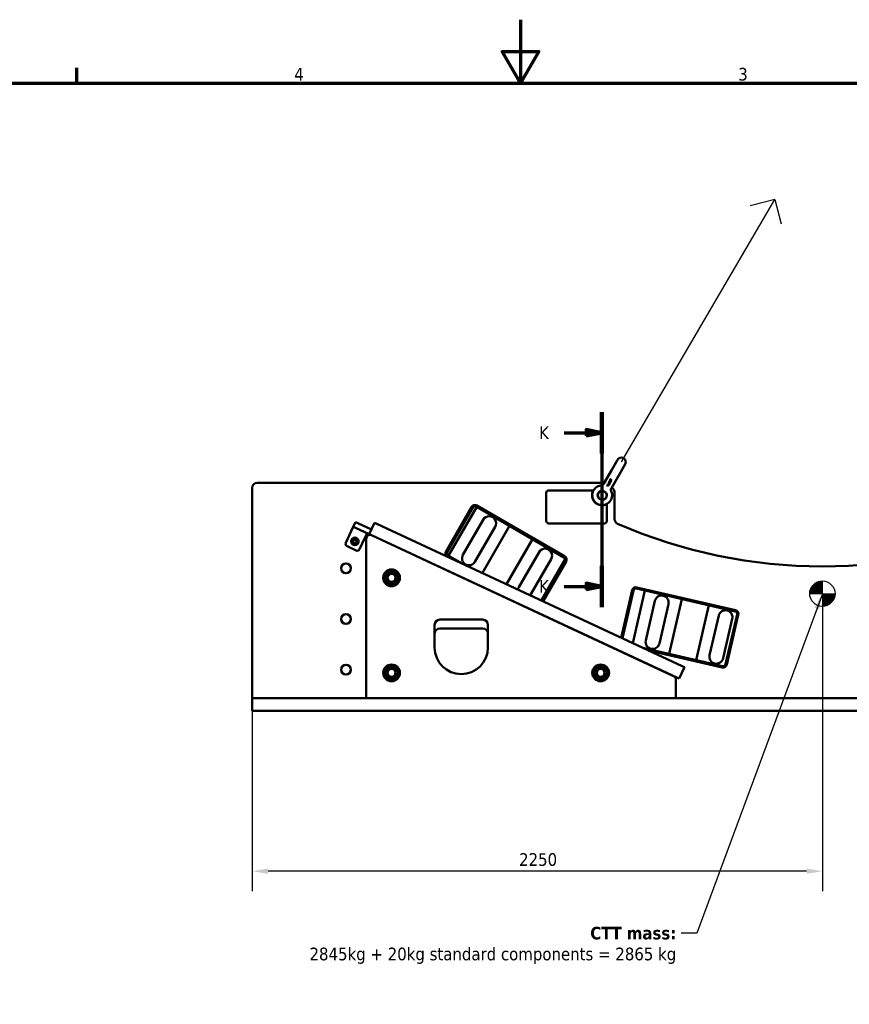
# Model space of a CAD drawing. Header units: millimetres. Extents: x 0 to 10500, y 0 to 7425.
# Tile 23 of 45: x 3274 to 6548, y 3540 to 7425. Entities that reach past the tile are written whole.
import ezdxf

# ---------------------------------------------------------------- set-up
doc = ezdxf.new("R2010")
doc.units = ezdxf.units.MM
doc.header["$LTSCALE"] = 25
doc.linetypes.add('CHAIN', pattern=[0.3543, 0.2362, -0.0295, 0.0591, -0.0295])
for name, color, linetype, lineweight in [('Border (ISO)', 7, 'Continuous', 70), ('Dimension (ISO)', 7, 'Continuous', 25), ('Section Line (ISO)', 7, 'CHAIN', 70), ('Sketch Geometry (ISO)', 7, 'Continuous', 25), ('Symbol (ISO)', 7, 'Continuous', 25), ('Visible (ISO)', 7, 'Continuous', 50)]:
    doc.layers.add(name, color=color, linetype=linetype, lineweight=lineweight)
doc.styles.add('Label Text (ISO)', font='tahoma.ttf')
doc.styles.add('Note Text (ISO)', font='tahoma.ttf')
doc.dimstyles.new('Default (ISO)', dxfattribs={"dimscale": 25, "dimtxt": 2, "dimasz": 2.5, "dimexe": 3.175, "dimexo": 0, "dimgap": 0.762, "dimtad": 1, "dimrnd": 1e-08, "dimtxsty": 'Note Text (ISO)', "dimcen": 0.09, "dimdle": 10, "dimclrd": 256, "dimclre": 256, "dimclrt": 256, "dimazin": 2, "dimtfac": 1, "dimtmove": 0, "dimatfit": 3, "dimfxl": 1, "dimtolj": 1, "dimtzin": 0, "dimlwd": -1, "dimlwe": -1, "dimarcsym": 0})
doc.dimstyles.new('Default - Method 1b (ISO)$7', dxfattribs={"dimscale": 25, "dimtxt": 2, "dimasz": 2.5, "dimexe": 3.175, "dimexo": 0, "dimgap": 0.762, "dimtad": 1, "dimtoh": 1, "dimrnd": 1e-08, "dimtxsty": 'Note Text (ISO)', "dimcen": 0.09, "dimdle": 10, "dimclrd": 256, "dimclre": 256, "dimclrt": 256, "dimazin": 2, "dimtfac": 1.75, "dimtmove": 0, "dimatfit": 3, "dimfxl": 1, "dimtolj": 1, "dimlwd": -1, "dimlwe": -1, "dimarcsym": 0})

# ---------------------------------------------------------------- blocks, each defined once
blk = doc.blocks.new('Borders Default Border')
at = {"layer": 'Border (ISO)'}
blk.add_line((140, 287), (140, 289.4), dxfattribs=at)
at = {"layer": 'Border (ISO)', "flags": 128}
for points in [[(210, 297), (210, 287), (207.11, 292), (212.89, 292), (210, 287)], [(10, 10), (10, 287), (410, 287), (410, 10), (10, 10)]]:
    blk.add_lwpolyline(points, dxfattribs=at)
at = {"layer": 'Border (ISO)', "char_height": 2, "attachment_point": 7, "style": 'Label Text (ISO)'}
for s, insert in [('4', (174.3, 287.4)), ('3', (244.38, 287.36))]:
    blk.add_mtext(s, dxfattribs=dict(at, insert=insert))
blk = doc.blocks.new('*D8')
at = {"layer": 'Defpoints', "color": 0, "transparency": 16777216}
for p in [(6441.5, 5160.4), (4191.5, 4747.9), (4191.5, 4065.4)]:
    blk.add_point(p, dxfattribs=at)
at = {"layer": 'Dimension (ISO)', "transparency": 16777216}
for p, q in [((6441.5, 5160.4), (6441.5, 3986)), ((4191.5, 4747.9), (4191.5, 3986)), ((6379, 4065.4), (4254, 4065.4))]:
    blk.add_line(p, q, dxfattribs=at)
for points in [[(4254, 4075.8), (4254, 4054.9), (4191.5, 4065.4)], [(6379, 4075.8), (6379, 4054.9), (6441.5, 4065.4)]]:
    blk.add_solid(points, dxfattribs=at)
at = {"layer": 'Dimension (ISO)', "transparency": 16777216, "insert": (5244.6, 4136.5), "char_height": 50, "attachment_point": 1, "style": 'Note Text (ISO)'}
blk.add_mtext('\\A1;2250', dxfattribs=at)
blk = doc.blocks.new('2dTransSection0')
at = {"layer": 'Section Line (ISO)', "linetype": 'Continuous'}
for p, q in [((222.85, 235.07), (222.85, 204.31)), ((216.88, 231.81), (220.35, 231.81)), ((222.85, 231.81), (220.35, 232.31)), ((220.35, 232.31), (220.35, 231.31)), ((220.35, 231.81), (222.85, 231.81)), ((220.35, 231.31), (222.85, 231.81)), ((216.88, 207.57), (220.35, 207.57)), ((222.85, 207.57), (220.35, 208.07)), ((220.35, 208.07), (220.35, 207.07)), ((220.35, 207.57), (222.85, 207.57)), ((220.35, 207.07), (222.85, 207.57))]:
    blk.add_line(p, q, dxfattribs=at)
at = {"layer": 'Section Line (ISO)', "linetype": 'Continuous', "lineweight": 140}
for p, q in [((222.85, 235.07), (222.85, 228.55)), ((222.85, 210.83), (222.85, 204.31))]:
    blk.add_line(p, q, dxfattribs=at)
at = {"layer": 'Section Line (ISO)', "linetype": 'Continuous', "flags": 128}
for points in [[(220.35, 231.31), (222.85, 231.81), (220.35, 232.31), (220.35, 231.31)], [(220.35, 207.07), (222.85, 207.57), (220.35, 208.07), (220.35, 207.07)]]:
    blk.add_lwpolyline(points, dxfattribs=at)
at = {"layer": 'Section Line (ISO)'}
for points in [[(220.35, 231.31), (222.85, 231.81), (220.35, 232.31), (220.35, 231.31)], [(220.35, 207.07), (222.85, 207.57), (220.35, 208.07), (220.35, 207.07)]]:
    blk.add_solid(points, dxfattribs=at)
at = {"layer": 'Section Line (ISO)', "char_height": 2, "attachment_point": 7, "style": 'Label Text (ISO)'}
for insert in [(212.94, 230.81), (212.94, 206.57)]:
    blk.add_mtext('K', dxfattribs=dict(at, insert=insert))

msp = doc.modelspace()

# ---------------------------------------------------------------- linework, layer by layer
at = {"layer": 'Sketch Geometry (ISO)'}
for p, q in [((5648.246, 5680.063), (6253.677, 6716.138)), ((6253.677, 6716.138), (6156.951, 6690.762)), ((6253.677, 6716.138), (6279.053, 6619.411)), ((6441.496, 5160.36), (6421.411, 5206.149)), ((6441.496, 5160.36), (6425.261, 5207.651)), ((6441.496, 5160.36), (6429.221, 5208.83)), ((6441.496, 5160.36), (6433.266, 5209.678)), ((6441.496, 5160.36), (6437.367, 5210.189)), ((6441.496, 5160.36), (6441.496, 5210.36)), ((6441.496, 5160.36), (6392.178, 5168.59)), ((6441.496, 5160.36), (6393.026, 5172.634)), ((6441.496, 5160.36), (6394.205, 5176.595)), ((6441.496, 5160.36), (6395.707, 5180.445)), ((6441.496, 5160.36), (6397.522, 5184.157)), ((6441.496, 5160.36), (6399.637, 5187.707)), ((6441.496, 5160.36), (6402.039, 5191.071)), ((6441.496, 5160.36), (6404.709, 5194.224)), ((6441.496, 5160.36), (6407.632, 5197.146)), ((6441.496, 5160.36), (6410.785, 5199.817)), ((6441.496, 5160.36), (6414.148, 5202.218)), ((6441.496, 5160.36), (6417.698, 5204.334)), ((6441.496, 5160.36), (6391.496, 5160.36)), ((6441.496, 5160.36), (6391.666, 5164.489)), ((6441.496, 5160.36), (6441.496, 5110.36)), ((6441.496, 5160.36), (6445.625, 5110.531)), ((6441.496, 5160.36), (6449.725, 5111.042)), ((6441.496, 5160.36), (6453.77, 5111.89)), ((6441.496, 5160.36), (6457.731, 5113.069)), ((6441.496, 5160.36), (6461.58, 5114.571)), ((6441.496, 5160.36), (6465.293, 5116.386)), ((6441.496, 5160.36), (6468.843, 5118.502)), ((6441.496, 5160.36), (6472.206, 5120.903)), ((6441.496, 5160.36), (6475.36, 5123.574)), ((6441.496, 5160.36), (6478.282, 5126.496)), ((6441.496, 5160.36), (6480.953, 5129.649)), ((6441.496, 5160.36), (6483.354, 5133.012)), ((6441.496, 5160.36), (6485.469, 5136.562)), ((6441.496, 5160.36), (6487.284, 5140.275)), ((6441.496, 5160.36), (6488.786, 5144.125)), ((6441.496, 5160.36), (6489.966, 5148.086)), ((6441.496, 5160.36), (6490.814, 5152.13)), ((6441.496, 5160.36), (6491.325, 5156.231)), ((6441.496, 5160.36), (6491.496, 5160.36))]:
    msp.add_line(p, q, dxfattribs=at)
msp.add_circle((6441.496, 5160.36), 50, dxfattribs=at)
at = {"layer": 'Visible (ISO)'}
for p, q in [((5633.09, 5688.813), (5610.09, 5648.976)), ((5578.652, 5594.522), (5610.09, 5648.976)), ((5640.401, 5631.476), (5663.401, 5671.313)), ((5580.579, 5597.86), (4211.496, 5597.86)), ((5596.132, 5595.8), (5596.451, 5596.352)), ((5596.132, 5595.8), (5601.328, 5592.8)), ((5601.032, 5593.706), (5596.451, 5596.352)), ((5598.372, 5599.717), (5598.622, 5600.151)), ((5598.602, 5598.444), (5599.078, 5598.17)), ((5603.304, 5597.448), (5598.622, 5600.151)), ((5599.513, 5598.923), (5599.078, 5598.17)), ((5599.513, 5598.923), (5602.996, 5596.913)), ((5599.763, 5601.603), (5600.5, 5601.178)), ((5600.52, 5601.211), (5600.5, 5601.178)), ((5601.032, 5593.706), (5602.104, 5595.563)), ((5602.719, 5595.208), (5601.328, 5592.8)), ((5602.067, 5601.256), (5602.174, 5601.441)), ((5602.644, 5600.923), (5602.067, 5601.256)), ((5602.104, 5595.563), (5602.719, 5595.208)), ((5602.429, 5606.706), (5603.747, 5608.988)), ((5602.429, 5606.706), (5605.107, 5605.16)), ((5602.56, 5596.159), (5602.996, 5596.913)), ((5602.56, 5596.159), (5603.091, 5595.853)), ((5602.78, 5601.158), (5602.644, 5600.923)), ((5602.762, 5601.954), (5602.813, 5601.925)), ((5604.26, 5597.878), (5603.091, 5595.853)), ((5603.304, 5597.448), (5603.73, 5598.184)), ((5604.357, 5608.636), (5603.348, 5606.888)), ((5603.348, 5606.888), (5604.734, 5606.088)), ((5603.73, 5598.184), (5604.26, 5597.878)), ((5603.736, 5599.158), (5603.758, 5599.196)), ((5603.736, 5599.158), (5604.473, 5598.732)), ((5603.747, 5608.988), (5604.357, 5608.636)), ((5603.931, 5609.308), (5605.859, 5612.647)), ((5603.931, 5609.308), (5604.546, 5608.953)), ((5605.351, 5610.347), (5604.546, 5608.953)), ((5605.351, 5610.347), (5609.932, 5607.702)), ((5605.642, 5602.566), (5606.026, 5603.231)), ((5605.642, 5602.566), (5606.636, 5601.992)), ((5606.474, 5612.292), (5605.669, 5610.899)), ((5610.251, 5608.254), (5605.669, 5610.899)), ((5605.859, 5612.647), (5606.474, 5612.292)), ((5606.026, 5603.231), (5607.02, 5602.657)), ((5606.606, 5604.07), (5606.628, 5604.108)), ((5606.606, 5604.07), (5607.343, 5603.644)), ((5607.02, 5602.657), (5606.636, 5601.992)), ((5608.963, 5577.023), (5640.401, 5631.476)), ((5610.251, 5608.254), (5609.932, 5607.702)), ((4191.496, 5577.86), (4191.496, 4747.86)), ((5351.496, 5447.86), (5351.496, 5557.86)), ((5361.496, 5567.86), (5538.437, 5567.86)), ((5591.314, 5587.454), (5591.642, 5588.022)), ((5591.314, 5587.454), (5597.125, 5585.519)), ((5596.446, 5586.366), (5591.642, 5588.022)), ((5592.605, 5589.69), (5592.928, 5590.25)), ((5592.605, 5589.69), (5596.446, 5586.366)), ((5597.777, 5588.574), (5592.928, 5590.25)), ((5593.64, 5589.441), (5598.44, 5587.797)), ((5597.475, 5586.126), (5593.64, 5589.441)), ((5593.893, 5591.922), (5594.207, 5592.465)), ((5593.893, 5591.922), (5597.777, 5588.574)), ((5598.8, 5588.421), (5594.207, 5592.465)), ((5594.491, 5592.958), (5594.81, 5593.509)), ((5594.491, 5592.958), (5599.687, 5589.958)), ((5599.391, 5590.864), (5594.81, 5593.509)), ((5597.475, 5586.126), (5597.125, 5585.519)), ((5598.8, 5588.421), (5598.44, 5587.797)), ((5599.391, 5590.864), (5600.463, 5592.721)), ((5601.078, 5592.366), (5599.687, 5589.958)), ((5600.463, 5592.721), (5601.078, 5592.366)), ((5610.196, 5579.159), (5615.638, 5573.718)), ((5621.496, 5454.375), (5621.496, 5559.576)), ((5057.412, 5502.557), (4956.412, 5327.62)), ((4960.743, 5325.12), (5061.743, 5500.057)), ((5077.381, 5502.576), (4966.381, 5310.318)), ((5075.403, 5503.718), (5421.813, 5303.718)), ((5424.313, 5308.048), (5077.903, 5508.048)), ((5591.496, 5514.801), (5591.496, 5447.86)), ((4598.89, 5442.626), (4590.437, 5424.499)), ((4598.89, 5442.626), (4607.953, 5438.399)), ((4674.484, 5440.477), (4653.354, 5395.161)), ((4674.484, 5440.477), (4683.548, 5436.25)), ((5023.017, 5313.415), (5103.017, 5451.979)), ((4560.854, 5361.058), (4581.985, 5406.373)), ((4581.985, 5406.373), (4590.437, 5424.499)), ((4599.5, 5420.273), (4590.437, 5424.499)), ((4599.5, 5420.273), (4653.354, 5395.161)), ((4661.806, 5413.287), (4607.953, 5438.399)), ((5888.031, 4874.591), (4683.548, 5436.25)), ((5150.648, 5424.479), (5070.648, 5285.915)), ((5100.137, 5241.991), (5207.284, 5427.576)), ((5581.496, 5437.86), (5361.496, 5437.86)), ((4615.232, 5335.701), (4636.363, 5381.016)), ((4636.363, 5381.016), (4644.816, 5399.142)), ((4641.496, 5377.145), (4641.496, 4747.86)), ((4662.417, 5390.935), (4653.354, 5395.161)), ((4662.417, 5390.935), (5866.9, 4829.275)), ((5854.623, 4835), (4662.835, 5390.74)), ((5298.089, 5375.15), (5195.528, 5197.51)), ((4565.691, 5347.769), (4601.943, 5330.864)), ((5243.725, 5185.989), (5323.725, 5324.553)), ((4961.903, 5307.13), (4968.015, 5303.601)), ((5020.008, 5279.356), (4964.403, 5311.46)), ((5371.357, 5297.053), (5291.357, 5158.489)), ((5331.994, 5133.875), (5426.496, 5297.557)), ((5425.473, 5290.057), (5334.6, 5132.66)), ((5339.148, 5130.539), (5429.803, 5287.557)), ((5690.816, 5174.071), (5647.563, 4986.723)), ((5652.196, 4984.562), (5695.687, 5172.946)), ((5741.277, 5172.684), (5693.409, 4965.344)), ((5707.681, 5180.441), (6097.429, 5090.46)), ((6098.553, 5095.332), (5708.805, 5185.312)), ((5744.594, 4975.894), (5780.586, 5131.794)), ((5837.493, 4922.631), (5887.432, 5138.942)), ((5834.176, 5119.421), (5798.184, 4963.522)), ((5993.004, 5114.568), (5943.065, 4898.258)), ((4931.496, 5057.86), (5101.496, 5057.86)), ((5996.321, 4917.779), (6032.313, 5073.678)), ((6085.904, 5061.306), (6049.911, 4905.406)), ((6104.923, 5078.467), (6059.483, 4881.644)), ((6064.355, 4880.519), (6109.795, 5077.342)), ((4911.496, 4947.86), (4911.496, 5037.86)), ((4931.496, 5022.86), (5101.496, 5022.86)), ((5121.496, 5037.86), (5121.496, 4947.86)), ((6047.49, 4874.15), (5733.539, 4946.631)), ((5755.335, 4936.468), (6046.365, 4869.278)), ((5875.963, 4825.049), (5897.094, 4870.364)), ((5888.031, 4874.591), (5897.094, 4870.364)), ((5863.284, 4747.86), (5863.284, 4821.405)), ((5875.963, 4825.049), (5866.9, 4829.275)), ((4191.496, 4697.86), (4191.496, 4747.86)), ((4191.496, 4747.86), (4211.496, 4747.86)), ((8671.496, 4747.86), (4211.496, 4747.86)), ((4641.496, 4747.86), (5863.284, 4747.86)), ((4191.496, 4697.86), (4211.496, 4697.86)), ((4211.496, 4697.86), (8671.496, 4697.86))]:
    msp.add_line(p, q, dxfattribs=at)
for centre, radius in [((4596.496, 5366.506), 15), ((4596.496, 5366.506), 14.25), ((4596.496, 5366.506), 11.25), ((4596.496, 5366.506), 8), ((4596.496, 5366.506), 8), ((4596.496, 5366.506), 6.773), ((4561.496, 5260.36), 19.5), ((4741.496, 5222.86), 33), ((4741.496, 5222.86), 25.55), ((4741.496, 5222.86), 18), ((4741.496, 5222.86), 18), ((4741.496, 5222.86), 15.546), ((4561.496, 5060.36), 19.5), ((4561.496, 4860.36), 19.5), ((4741.496, 4847.86), 33), ((4741.496, 4847.86), 25.55), ((4741.496, 4847.86), 18), ((4741.496, 4847.86), 18), ((4741.496, 4847.86), 15.546), ((5566.496, 4847.86), 33), ((5566.496, 4847.86), 25.55), ((5566.496, 4847.86), 18), ((5566.496, 4847.86), 18), ((5566.496, 4847.86), 15.546)]:
    msp.add_circle(centre, radius, dxfattribs=at)
for centre, radius, start, end in [((5648.246, 5680.063), 17.5, 330, 150), ((4211.496, 5577.86), 20, 90, 180), ((5361.496, 5557.86), 10, 90, 180), ((5572.496, 5548.86), 40, 151.64065, 298.35935), ((5572.496, 5548.86), 39, 96.465299, 23.535074), ((5572.496, 5548.86), 18, 138.772098, 348.32391), ((5572.496, 5548.86), 16.764, 72.629779, 215.221362), ((5601.496, 5559.576), 20, 0, 45), ((5070.403, 5495.057), 15, 60, 150), ((5070.403, 5495.057), 10, 60, 150), ((5126.833, 5438.229), 27.5, 330, 150), ((5361.496, 5447.86), 10, 180, 270), ((5581.496, 5447.86), 10, 270, 0), ((5641.496, 5454.375), 20, 180, 246.484166), ((6441.496, 7292.86), 2025, 246.484166, 293.515834), ((4656.496, 5377.145), 15, 65, 180), ((4569.917, 5356.832), 10, 155, 245), ((4606.169, 5339.927), 10, 245, 335), ((4969.403, 5320.12), 15, 150, 240), ((4969.403, 5320.12), 10, 150, 240), ((5347.541, 5310.803), 27.5, 330, 150), ((5046.833, 5299.665), 27.5, 150, 330), ((5416.813, 5295.057), 10, 330, 60), ((5416.813, 5295.057), 15, 330, 60), ((4741.496, 5222.86), 31.75, 120.013333, 179.986667), ((4741.496, 5222.86), 31.75, 60.013333, 119.986667), ((4741.496, 5222.86), 31.75, 0.013333, 59.986667), ((4741.496, 5222.86), 31.75, 180.013333, 239.986667), ((4741.496, 5222.86), 31.75, 300.013333, 359.986667), ((4741.496, 5222.86), 31.75, 240.013333, 299.986667), ((5267.541, 5172.239), 27.5, 150, 170.892811), ((5705.431, 5170.697), 15, 77, 167), ((5705.431, 5170.697), 10, 77, 167), ((5267.541, 5172.239), 27.5, 319.107189, 330), ((5807.381, 5125.607), 27.5, 347, 167), ((6059.108, 5067.492), 27.5, 347, 167), ((6095.179, 5080.716), 10, 347, 77), ((6095.179, 5080.716), 15, 347, 77), ((4931.496, 5037.86), 20, 90, 180), ((5101.496, 5037.86), 20, 0, 90), ((4931.496, 5002.86), 20, 90, 180), ((5101.496, 5002.86), 20, 0, 90), ((5771.389, 4969.708), 27.5, 167, 347), ((5016.496, 4947.86), 105, 180, 0), ((6023.116, 4911.592), 27.5, 167, 347), ((4741.496, 4847.86), 31.75, 120.013333, 179.986667), ((4741.496, 4847.86), 31.75, 60.013333, 119.986667), ((4741.496, 4847.86), 31.75, 0.013333, 59.986667), ((5566.496, 4847.86), 31.75, 120.013333, 179.986667), ((5566.496, 4847.86), 31.75, 60.013333, 119.986667), ((5566.496, 4847.86), 31.75, 0.013333, 59.986667), ((6049.739, 4883.894), 15, 257, 347), ((6049.739, 4883.894), 10, 257, 347), ((4741.496, 4847.86), 31.75, 180.013333, 239.986667), ((4741.496, 4847.86), 31.75, 240.013333, 299.986667), ((4741.496, 4847.86), 31.75, 300.013333, 359.986667), ((5566.496, 4847.86), 31.75, 180.013333, 239.986667), ((5566.496, 4847.86), 31.75, 240.013333, 299.986667), ((5566.496, 4847.86), 31.75, 300.013333, 359.986667), ((5848.284, 4821.405), 15, 0, 65)]:
    msp.add_arc(centre, radius, start, end, dxfattribs=at)
for points, knots in [([(5568.105, 5587.611), (5569.568, 5587.777), (5571.022, 5588.186), (5573.714, 5589.419), (5574.984, 5590.266), (5577.082, 5592.223), (5577.961, 5593.326), (5578.652, 5594.522)], [0.00002965, 0.00002965, 0.00002965, 0.00002965, 0.44193394, 0.44193394, 0.88842864, 0.88842864, 1.30262241, 1.30262241, 1.30262241, 1.30262241]), ([(5598.814, 5599.161), (5598.807, 5599.22), (5598.79, 5599.275), (5598.735, 5599.385), (5598.696, 5599.438), (5598.573, 5599.575), (5598.472, 5599.652), (5598.372, 5599.717)], [0, 0, 0, 0, 0.0176434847, 0.0176434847, 0.0371302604, 0.0371302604, 0.0735981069, 0.0735981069, 0.0735981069, 0.0735981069]), ([(5598.602, 5598.444), (5598.665, 5598.553), (5598.723, 5598.67), (5598.785, 5598.853), (5598.802, 5598.919), (5598.819, 5599.044), (5598.821, 5599.103), (5598.814, 5599.161)], [0, 0, 0, 0, 0.0375215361, 0.0375215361, 0.0577636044, 0.0577636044, 0.0753360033, 0.0753360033, 0.0753360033, 0.0753360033]), ([(5599.763, 5601.603), (5599.756, 5601.703), (5599.762, 5601.808), (5599.785, 5602.013), (5599.804, 5602.12), (5599.827, 5602.223)], [0, 0, 0, 0, 0.0302843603, 0.0302843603, 0.0620713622, 0.0620713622, 0.0620713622, 0.0620713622]), ([(5599.827, 5602.223), (5599.851, 5602.334), (5599.882, 5602.443), (5599.961, 5602.662), (5600.011, 5602.771), (5600.071, 5602.874)], [0, 0, 0, 0, 0.0340113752, 0.0340113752, 0.0698370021, 0.0698370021, 0.0698370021, 0.0698370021]), ([(5600.071, 5602.874), (5600.119, 5602.957), (5600.172, 5603.039), (5600.289, 5603.191), (5600.355, 5603.262), (5600.427, 5603.325)], [0, 0, 0, 0, 0.0288296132, 0.0288296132, 0.0576451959, 0.0576451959, 0.0576451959, 0.0576451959]), ([(5600.427, 5603.325), (5600.489, 5603.38), (5600.556, 5603.428), (5600.705, 5603.515), (5600.786, 5603.551), (5600.871, 5603.58)], [0, 0, 0, 0, 0.0249181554, 0.0249181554, 0.0518841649, 0.0518841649, 0.0518841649, 0.0518841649]), ([(5600.465, 5601.787), (5600.464, 5601.692), (5600.467, 5601.594), (5600.483, 5601.403), (5600.496, 5601.304), (5600.52, 5601.211)], [0, 0, 0, 0, 0.0287499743, 0.0287499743, 0.0574595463, 0.0574595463, 0.0574595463, 0.0574595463]), ([(5600.646, 5602.48), (5600.589, 5602.373), (5600.546, 5602.261), (5600.487, 5602.027), (5600.47, 5601.908), (5600.465, 5601.787)], [0, 0, 0, 0, 0.036291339, 0.036291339, 0.0725086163, 0.0725086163, 0.0725086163, 0.0725086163]), ([(5601.098, 5602.893), (5601, 5602.854), (5600.912, 5602.799), (5600.758, 5602.656), (5600.696, 5602.573), (5600.646, 5602.48)], [0, 0, 0, 0, 0.0316294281, 0.0316294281, 0.0631284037, 0.0631284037, 0.0631284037, 0.0631284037]), ([(5600.871, 5603.58), (5600.966, 5603.612), (5601.064, 5603.632), (5601.267, 5603.645), (5601.368, 5603.638), (5601.672, 5603.582), (5601.866, 5603.499), (5602.045, 5603.396)], [0, 0, 0, 0, 0.030385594, 0.030385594, 0.061308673, 0.061308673, 0.123633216, 0.123633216, 0.123633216, 0.123633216]), ([(5601.788, 5602.786), (5601.683, 5602.843), (5601.568, 5602.891), (5601.391, 5602.927), (5601.329, 5602.932), (5601.209, 5602.925), (5601.152, 5602.914), (5601.098, 5602.893)], [0, 0, 0, 0, 0.0359313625, 0.0359313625, 0.0546525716, 0.0546525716, 0.0721393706, 0.0721393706, 0.0721393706, 0.0721393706]), ([(5602.302, 5602.178), (5602.286, 5602.243), (5602.262, 5602.306), (5602.197, 5602.426), (5602.157, 5602.482), (5602.019, 5602.635), (5601.906, 5602.718), (5601.788, 5602.786)], [0, 0, 0, 0, 0.0201810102, 0.0201810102, 0.0410286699, 0.0410286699, 0.0820849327, 0.0820849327, 0.0820849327, 0.0820849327]), ([(5602.045, 5603.396), (5602.179, 5603.319), (5602.302, 5603.226), (5602.516, 5603.001), (5602.602, 5602.875), (5602.668, 5602.733)], [0, 0, 0, 0, 0.0465071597, 0.0465071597, 0.0932338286, 0.0932338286, 0.0932338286, 0.0932338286]), ([(5602.174, 5601.441), (5602.238, 5601.552), (5602.287, 5601.671), (5602.323, 5601.861), (5602.329, 5601.925), (5602.326, 5602.053), (5602.317, 5602.116), (5602.302, 5602.178)], [0, 0, 0, 0, 0.03853556, 0.03853556, 0.0578268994, 0.0578268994, 0.0770302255, 0.0770302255, 0.0770302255, 0.0770302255]), ([(5602.668, 5602.733), (5602.724, 5602.612), (5602.767, 5602.484), (5602.795, 5602.284), (5602.798, 5602.217), (5602.79, 5602.083), (5602.78, 5602.018), (5602.762, 5601.954)], [0, 0, 0, 0, 0.0401979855, 0.0401979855, 0.0604659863, 0.0604659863, 0.080306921, 0.080306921, 0.080306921, 0.080306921]), ([(5603.325, 5601.675), (5603.21, 5601.63), (5603.108, 5601.565), (5602.921, 5601.387), (5602.843, 5601.277), (5602.78, 5601.158)], [0, 0, 0, 0, 0.0370397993, 0.0370397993, 0.0772709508, 0.0772709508, 0.0772709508, 0.0772709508]), ([(5603.087, 5602.146), (5603.145, 5602.184), (5603.207, 5602.215), (5603.337, 5602.262), (5603.405, 5602.279), (5603.473, 5602.291)], [0, 0, 0, 0, 0.0208326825, 0.0208326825, 0.0416212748, 0.0416212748, 0.0416212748, 0.0416212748]), ([(5604.222, 5601.488), (5604.087, 5601.564), (5603.938, 5601.634), (5603.707, 5601.697), (5603.623, 5601.711), (5603.466, 5601.711), (5603.394, 5601.7), (5603.325, 5601.675)], [0, 0, 0, 0, 0.0465140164, 0.0465140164, 0.0716299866, 0.0716299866, 0.093577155, 0.093577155, 0.093577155, 0.093577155]), ([(5603.473, 5602.291), (5603.562, 5602.313), (5603.654, 5602.319), (5603.851, 5602.309), (5603.956, 5602.288), (5604.244, 5602.206), (5604.43, 5602.121), (5604.601, 5602.027)], [0, 0, 0, 0, 0.027620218, 0.027620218, 0.059068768, 0.059068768, 0.117588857, 0.117588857, 0.117588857, 0.117588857]), ([(5603.758, 5599.196), (5603.86, 5599.229), (5603.962, 5599.274), (5604.153, 5599.373), (5604.247, 5599.43), (5604.338, 5599.49)], [0, 0, 0, 0, 0.0324251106, 0.0324251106, 0.0649314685, 0.0649314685, 0.0649314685, 0.0649314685]), ([(5604.656, 5601.159), (5604.603, 5601.217), (5604.542, 5601.27), (5604.399, 5601.38), (5604.31, 5601.437), (5604.222, 5601.488)], [0, 0, 0, 0, 0.0237032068, 0.0237032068, 0.0543261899, 0.0543261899, 0.0543261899, 0.0543261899]), ([(5604.338, 5599.49), (5604.437, 5599.555), (5604.529, 5599.63), (5604.696, 5599.801), (5604.768, 5599.895), (5604.828, 5599.998)], [0, 0, 0, 0, 0.0357513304, 0.0357513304, 0.0715896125, 0.0715896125, 0.0715896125, 0.0715896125]), ([(5604.997, 5599.12), (5604.922, 5599.05), (5604.842, 5598.982), (5604.67, 5598.851), (5604.573, 5598.786), (5604.473, 5598.732)], [0, 0, 0, 0, 0.0309920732, 0.0309920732, 0.0652755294, 0.0652755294, 0.0652755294, 0.0652755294]), ([(5604.601, 5602.027), (5604.809, 5601.904), (5605.003, 5601.757), (5605.335, 5601.405), (5605.467, 5601.206), (5605.558, 5600.981)], [0, 0, 0, 0, 0.072730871, 0.072730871, 0.146024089, 0.146024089, 0.146024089, 0.146024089]), ([(5604.734, 5606.088), (5604.76, 5606.156), (5604.789, 5606.224), (5604.852, 5606.356), (5604.886, 5606.422), (5604.923, 5606.484)], [0, 0, 0, 0, 0.0218958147, 0.0218958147, 0.0437676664, 0.0437676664, 0.0437676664, 0.0437676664]), ([(5604.828, 5599.998), (5604.861, 5600.056), (5604.888, 5600.117), (5604.931, 5600.244), (5604.947, 5600.311), (5604.957, 5600.378)], [0, 0, 0, 0, 0.0199670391, 0.0199670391, 0.0404850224, 0.0404850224, 0.0404850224, 0.0404850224]), ([(5604.957, 5600.378), (5604.968, 5600.449), (5604.969, 5600.52), (5604.949, 5600.661), (5604.928, 5600.729), (5604.899, 5600.794)], [0, 0, 0, 0, 0.0214715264, 0.0214715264, 0.0429008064, 0.0429008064, 0.0429008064, 0.0429008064]), ([(5604.923, 5606.484), (5604.975, 5606.575), (5605.032, 5606.665), (5605.156, 5606.834), (5605.225, 5606.916), (5605.301, 5606.988)], [0, 0, 0, 0, 0.0313874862, 0.0313874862, 0.0626973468, 0.0626973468, 0.0626973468, 0.0626973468]), ([(5605.449, 5599.685), (5605.389, 5599.58), (5605.32, 5599.48), (5605.169, 5599.291), (5605.086, 5599.203), (5604.997, 5599.12)], [0, 0, 0, 0, 0.0363753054, 0.0363753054, 0.0727465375, 0.0727465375, 0.0727465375, 0.0727465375]), ([(5605.235, 5605.571), (5605.213, 5605.507), (5605.19, 5605.44), (5605.148, 5605.306), (5605.125, 5605.23), (5605.107, 5605.16)], [0, 0, 0, 0, 0.0205384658, 0.0205384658, 0.0421064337, 0.0421064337, 0.0421064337, 0.0421064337]), ([(5605.455, 5606.054), (5605.411, 5605.977), (5605.37, 5605.898), (5605.297, 5605.737), (5605.264, 5605.655), (5605.235, 5605.571)], [0, 0, 0, 0, 0.0265597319, 0.0265597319, 0.0531187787, 0.0531187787, 0.0531187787, 0.0531187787]), ([(5605.301, 5606.988), (5605.401, 5607.083), (5605.52, 5607.155), (5605.699, 5607.228), (5605.751, 5607.246), (5605.804, 5607.261)], [0, 0, 0, 0, 0.0416703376, 0.0416703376, 0.0581096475, 0.0581096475, 0.0581096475, 0.0581096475]), ([(5605.558, 5600.981), (5605.6, 5600.877), (5605.632, 5600.77), (5605.668, 5600.548), (5605.672, 5600.437), (5605.652, 5600.218), (5605.629, 5600.112), (5605.558, 5599.896), (5605.508, 5599.788), (5605.449, 5599.685)], [0, 0, 0, 0, 0.03388325, 0.03388325, 0.067642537, 0.067642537, 0.100181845, 0.100181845, 0.135872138, 0.135872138, 0.135872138, 0.135872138]), ([(5606.089, 5606.597), (5606.02, 5606.58), (5605.954, 5606.554), (5605.828, 5606.486), (5605.769, 5606.444), (5605.609, 5606.299), (5605.524, 5606.18), (5605.455, 5606.054)], [0, 0, 0, 0, 0.0213151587, 0.0213151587, 0.0430645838, 0.0430645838, 0.0861761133, 0.0861761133, 0.0861761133, 0.0861761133]), ([(5605.804, 5607.261), (5605.918, 5607.296), (5606.035, 5607.314), (5606.262, 5607.323), (5606.369, 5607.315), (5606.476, 5607.297)], [0, 0, 0, 0, 0.0357288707, 0.0357288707, 0.0681282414, 0.0681282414, 0.0681282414, 0.0681282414]), ([(5606.485, 5606.604), (5606.422, 5606.617), (5606.357, 5606.624), (5606.223, 5606.624), (5606.155, 5606.615), (5606.089, 5606.597)], [0, 0, 0, 0, 0.0195098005, 0.0195098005, 0.0402024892, 0.0402024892, 0.0402024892, 0.0402024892]), ([(5606.476, 5607.297), (5606.622, 5607.273), (5606.769, 5607.225), (5607.042, 5607.111), (5607.178, 5607.041), (5607.307, 5606.966)], [0, 0, 0, 0, 0.0444530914, 0.0444530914, 0.0891197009, 0.0891197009, 0.0891197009, 0.0891197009]), ([(5606.974, 5606.4), (5606.898, 5606.444), (5606.818, 5606.486), (5606.657, 5606.556), (5606.571, 5606.586), (5606.485, 5606.604)], [0, 0, 0, 0, 0.0263972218, 0.0263972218, 0.0526707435, 0.0526707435, 0.0526707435, 0.0526707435]), ([(5606.628, 5604.108), (5606.722, 5604.138), (5606.82, 5604.187), (5606.994, 5604.285), (5607.082, 5604.341), (5607.166, 5604.398)], [0, 0, 0, 0, 0.0297714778, 0.0297714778, 0.0601795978, 0.0601795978, 0.0601795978, 0.0601795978]), ([(5607.699, 5605.701), (5607.626, 5605.854), (5607.515, 5605.987), (5607.264, 5606.215), (5607.12, 5606.315), (5606.974, 5606.4)], [0, 0, 0, 0, 0.051190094, 0.051190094, 0.102112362, 0.102112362, 0.102112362, 0.102112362]), ([(5607.166, 5604.398), (5607.215, 5604.434), (5607.264, 5604.473), (5607.359, 5604.551), (5607.406, 5604.592), (5607.451, 5604.635)], [0, 0, 0, 0, 0.0185060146, 0.0185060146, 0.0369941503, 0.0369941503, 0.0369941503, 0.0369941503]), ([(5607.307, 5606.966), (5607.424, 5606.899), (5607.538, 5606.824), (5607.752, 5606.658), (5607.853, 5606.567), (5607.946, 5606.468)], [0, 0, 0, 0, 0.040828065, 0.040828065, 0.0816639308, 0.0816639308, 0.0816639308, 0.0816639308]), ([(5607.845, 5604.023), (5607.773, 5603.953), (5607.698, 5603.887), (5607.532, 5603.758), (5607.44, 5603.697), (5607.343, 5603.644)], [0, 0, 0, 0, 0.029890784, 0.029890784, 0.0631152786, 0.0631152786, 0.0631152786, 0.0631152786]), ([(5607.451, 5604.635), (5607.489, 5604.671), (5607.524, 5604.711), (5607.598, 5604.804), (5607.634, 5604.86), (5607.667, 5604.917)], [0, 0, 0, 0, 0.0158535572, 0.0158535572, 0.0356619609, 0.0356619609, 0.0356619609, 0.0356619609]), ([(5607.667, 5604.917), (5607.7, 5604.974), (5607.726, 5605.034), (5607.764, 5605.159), (5607.776, 5605.224), (5607.781, 5605.289)], [0, 0, 0, 0, 0.0197150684, 0.0197150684, 0.0394200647, 0.0394200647, 0.0394200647, 0.0394200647]), ([(5607.781, 5605.289), (5607.789, 5605.388), (5607.777, 5605.485), (5607.734, 5605.622), (5607.718, 5605.662), (5607.699, 5605.701)], [0, 0, 0, 0, 0.0299420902, 0.0299420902, 0.04301485, 0.04301485, 0.04301485, 0.04301485]), ([(5608.267, 5604.565), (5608.209, 5604.465), (5608.145, 5604.37), (5608.004, 5604.188), (5607.927, 5604.103), (5607.845, 5604.023)], [0, 0, 0, 0, 0.0345440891, 0.0345440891, 0.0690869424, 0.0690869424, 0.0690869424, 0.0690869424]), ([(5607.946, 5606.468), (5608.024, 5606.385), (5608.097, 5606.296), (5608.234, 5606.1), (5608.295, 5605.992), (5608.346, 5605.878)], [0, 0, 0, 0, 0.0345295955, 0.0345295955, 0.0722119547, 0.0722119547, 0.0722119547, 0.0722119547]), ([(5608.466, 5605.225), (5608.461, 5605.109), (5608.441, 5604.995), (5608.373, 5604.772), (5608.325, 5604.666), (5608.267, 5604.565)], [0, 0, 0, 0, 0.0349419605, 0.0349419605, 0.0699965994, 0.0699965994, 0.0699965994, 0.0699965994]), ([(5608.346, 5605.878), (5608.39, 5605.775), (5608.422, 5605.669), (5608.463, 5605.448), (5608.47, 5605.337), (5608.466, 5605.225)], [0, 0, 0, 0, 0.0338050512, 0.0338050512, 0.0675734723, 0.0675734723, 0.0675734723, 0.0675734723]), ([(5574.749, 5565.548), (5573.366, 5565.835), (5571.947, 5565.943), (5569.103, 5565.812), (5567.676, 5565.568), (5564.932, 5564.731), (5563.616, 5564.141), (5561.142, 5562.654), (5559.986, 5561.752), (5558.958, 5560.723)], [-1.72190889, -1.72190889, -1.72190889, -1.72190889, -1.29741564, -1.29741564, -0.86606221, -0.86606221, -0.43654456, -0.43654456, -0.000001, -0.000001, -0.000001, -0.000001]), ([(5579.82, 5563.592), (5579.038, 5564.052), (5578.218, 5564.448), (5576.521, 5565.104), (5575.642, 5565.363), (5574.749, 5565.548)], [-0.546034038, -0.546034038, -0.546034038, -0.546034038, -0.273764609, -0.273764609, -0.000005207, -0.000005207, -0.000005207, -0.000005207]), ([(5577.5, 5564.859), (5579.464, 5564.393), (5581.34, 5563.566), (5585.366, 5560.874), (5586.868, 5559.04), (5588.681, 5556.313), (5589.755, 5554.335), (5590.838, 5549.482), (5590.921, 5547.218), (5590.598, 5545.013)], [0.00002004, 0.00002004, 0.00002004, 0.00002004, 0.60541366, 0.60541366, 1.45236679, 1.45236679, 2.24022589, 2.24022589, 2.87958814, 2.87958814, 2.87958814, 2.87958814]), ([(5580.878, 5563.378), (5580.344, 5563.686), (5579.794, 5563.964), (5578.666, 5564.459), (5578.088, 5564.675), (5577.5, 5564.859)], [-0.369948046, -0.369948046, -0.369948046, -0.369948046, -0.184973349, -0.184973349, -0.000019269, -0.000019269, -0.000019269, -0.000019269]), ([(5590.124, 5545.227), (5590.385, 5547.115), (5590.347, 5549.045), (5589.657, 5552.758), (5589.016, 5554.536), (5587.186, 5557.846), (5585.99, 5559.351), (5583.153, 5561.872), (5581.549, 5562.882), (5579.821, 5563.592)], [-2.26788556, -2.26788556, -2.26788556, -2.26788556, -1.69782237, -1.69782237, -1.13827622, -1.13827622, -0.56086538, -0.56086538, -0.00021228, -0.00021228, -0.00021228, -0.00021228]), ([(5608.962, 5577.022), (5608.214, 5575.727), (5607.671, 5574.292), (5607.072, 5571.367), (5607.013, 5569.84), (5607.351, 5567.014), (5607.71, 5565.676), (5608.251, 5564.433)], [0.00008837, 0.00008837, 0.00008837, 0.00008837, 0.44885313, 0.44885313, 0.89581881, 0.89581881, 1.30260859, 1.30260859, 1.30260859, 1.30260859]), ([(5571.72, 5531.036), (5570.388, 5531.182), (5569.073, 5531.482), (5566.563, 5532.362), (5565.366, 5532.938), (5563.131, 5534.351), (5562.103, 5535.186), (5560.276, 5537.052), (5559.473, 5538.082), (5558.8, 5539.191)], [0.00001286, 0.00001286, 0.00001286, 0.00001286, 0.40203168, 0.40203168, 0.79805538, 0.79805538, 1.19532222, 1.19532222, 1.58767477, 1.58767477, 1.58767477, 1.58767477]), ([(5587.852, 5537.672), (5586.868, 5536.483), (5585.736, 5535.417), (5583.268, 5533.604), (5581.934, 5532.853), (5579.129, 5531.709), (5577.66, 5531.315), (5574.693, 5530.9), (5573.197, 5530.873), (5571.72, 5531.036)], [0.000032, 0.000032, 0.000032, 0.000032, 0.46299603, 0.46299603, 0.91889609, 0.91889609, 1.37210518, 1.37210518, 1.81837114, 1.81837114, 1.81837114, 1.81837114]), ([(5590.123, 5545.217), (5589.954, 5544.284), (5589.711, 5543.366), (5589.094, 5541.607), (5588.725, 5540.768), (5587.402, 5538.284), (5586.25, 5536.755), (5584.027, 5534.604), (5583.09, 5533.861), (5581.497, 5532.833), (5580.874, 5532.478), (5580.22, 5532.156)], [-3.20938242, -3.20938242, -3.20938242, -3.20938242, -2.8887776, -2.8887776, -2.57942475, -2.57942475, -1.93761291, -1.93761291, -1.5341076, -1.5341076, -1.29571428, -1.29571428, -1.29571428, -1.29571428]), ([(5590.598, 5545.013), (5590.407, 5543.716), (5590.076, 5542.439), (5589.154, 5539.974), (5588.562, 5538.785), (5587.853, 5537.671)], [0.000008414, 0.000008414, 0.000008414, 0.000008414, 0.393447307, 0.393447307, 0.789534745, 0.789534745, 0.789534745, 0.789534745])]:
    msp.add_open_spline(points, degree=3, knots=knots, dxfattribs=at)
for points, degree in [([(5578.653, 5594.522), (5578.653, 5594.522), (5578.653, 5594.522), (5578.653, 5594.522)], 3), ([(5602.813, 5601.925), (5602.894, 5602.009), (5602.989, 5602.083), (5603.087, 5602.146)], 3), ([(5604.899, 5600.794), (5604.837, 5600.927), (5604.755, 5601.05), (5604.656, 5601.159)], 3), ([(5568.104, 5587.612), (5568.104, 5587.612), (5568.104, 5587.612), (5568.104, 5587.612), (5568.104, 5587.612), (5568.104, 5587.612)], 5), ([(5580.878, 5563.378), (5581.863, 5562.809), (5582.787, 5562.142), (5583.637, 5561.386)], 3), ([(5590.123, 5545.217), (5590.124, 5545.22), (5590.124, 5545.223), (5590.125, 5545.227)], 3)]:
    msp.add_open_spline(points, degree=degree, dxfattribs=at)
for points in [[(4583.474, 5371.243), (4588.781, 5375.697), (4594.088, 5380.151)], [(4585.882, 5357.597), (4584.678, 5364.42), (4583.474, 5371.243)], [(4594.088, 5380.151), (4600.598, 5377.782), (4607.109, 5375.414)], [(4609.517, 5361.768), (4604.21, 5357.314), (4598.903, 5352.86)], [(4607.109, 5375.414), (4608.313, 5368.591), (4609.517, 5361.768)], [(4598.903, 5352.86), (4592.393, 5355.229), (4585.882, 5357.597)], [(4709.741, 5222.86), (4717.68, 5236.61), (4725.618, 5250.36)], [(4725.618, 5250.36), (4741.496, 5250.36), (4757.373, 5250.36)], [(4757.373, 5250.36), (4765.311, 5236.61), (4773.25, 5222.86)], [(4725.618, 5195.36), (4717.68, 5209.11), (4709.741, 5222.86)], [(4773.25, 5222.86), (4765.311, 5209.11), (4757.373, 5195.36)], [(4757.373, 5195.36), (4741.496, 5195.36), (4725.618, 5195.36)], [(4709.741, 4847.86), (4717.68, 4861.61), (4725.618, 4875.36)], [(4725.618, 4875.36), (4741.496, 4875.36), (4757.373, 4875.36)], [(4757.373, 4875.36), (4765.311, 4861.61), (4773.25, 4847.86)], [(5534.741, 4847.86), (5542.68, 4861.61), (5550.618, 4875.36)], [(5550.618, 4875.36), (5566.496, 4875.36), (5582.373, 4875.36)], [(5582.373, 4875.36), (5590.311, 4861.61), (5598.25, 4847.86)], [(4725.618, 4820.36), (4717.68, 4834.11), (4709.741, 4847.86)], [(4757.373, 4820.36), (4741.496, 4820.36), (4725.618, 4820.36)], [(4773.25, 4847.86), (4765.311, 4834.11), (4757.373, 4820.36)], [(5550.618, 4820.36), (5542.68, 4834.11), (5534.741, 4847.86)], [(5582.373, 4820.36), (5566.496, 4820.36), (5550.618, 4820.36)], [(5598.25, 4847.86), (5590.311, 4834.11), (5582.373, 4820.36)]]:
    msp.add_rational_spline(points, [1, 1.15470053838, 1], degree=2, dxfattribs=at)

# ---------------------------------------------------------------- block references
at = {"xscale": 25, "yscale": 25, "zscale": 25}
msp.add_blockref('Borders Default Border', (0, 0), dxfattribs=at)
at = {"layer": 'Section Line (ISO)', "xscale": 25, "yscale": 25, "zscale": 25}
msp.add_blockref('2dTransSection0', (0, 0), dxfattribs=at)

# ---------------------------------------------------------------- texts
at = {"layer": 'Symbol (ISO)', "insert": (5864.81, 3846.158), "char_height": 50, "width": 1476.01306, "attachment_point": 3, "line_spacing_factor": 0.987884, "style": 'Note Text (ISO)'}
msp.add_mtext('{\\fTahoma|b1|i0;\\H50.0000;CTT mass:\\fTahoma|b0|i0;\\H50.0000;\\P\\fTahoma|b0|i0;\\H50.0000;2845kg + 20kg standard components = 2865 kg}', dxfattribs=at)

# ---------------------------------------------------------------- dimensions: what is measured, and where the dimension line sits
at = {"layer": 'Dimension (ISO)'}
dim = msp.add_linear_dim(base=(4191.496, 4065.354), p1=(6441.496, 5160.36), p2=(4191.496, 4747.86), angle=180, dimstyle='Default (ISO)', override={"dimgap": 0.762, "dimdec": 2, "dimtol": 0, "dimlim": 0, "dimtp": 0, "dimtm": 0, "dimtdec": 2, "dimtofl": 0, "dimatfit": 1}, dxfattribs=at)
dim.commit()
dim.dimension.update_dxf_attribs({"geometry": '*D8', "text_midpoint": (5316.496, 4065.354), "dimtype": 160})

# ---------------------------------------------------------------- leaders
at = {"layer": 'Symbol (ISO)', "annotation_type": 0, "has_hookline": 1, "hookline_direction": 1, "text_width": 1468.301}
msp.add_leader([(6441.496, 5160.36), (5946.36, 3821.158), (5883.86, 3821.158)], dimstyle='Default - Method 1b (ISO)$7', override={"dimtad": 0}, dxfattribs=at)

doc.saveas('drawing.dxf')
